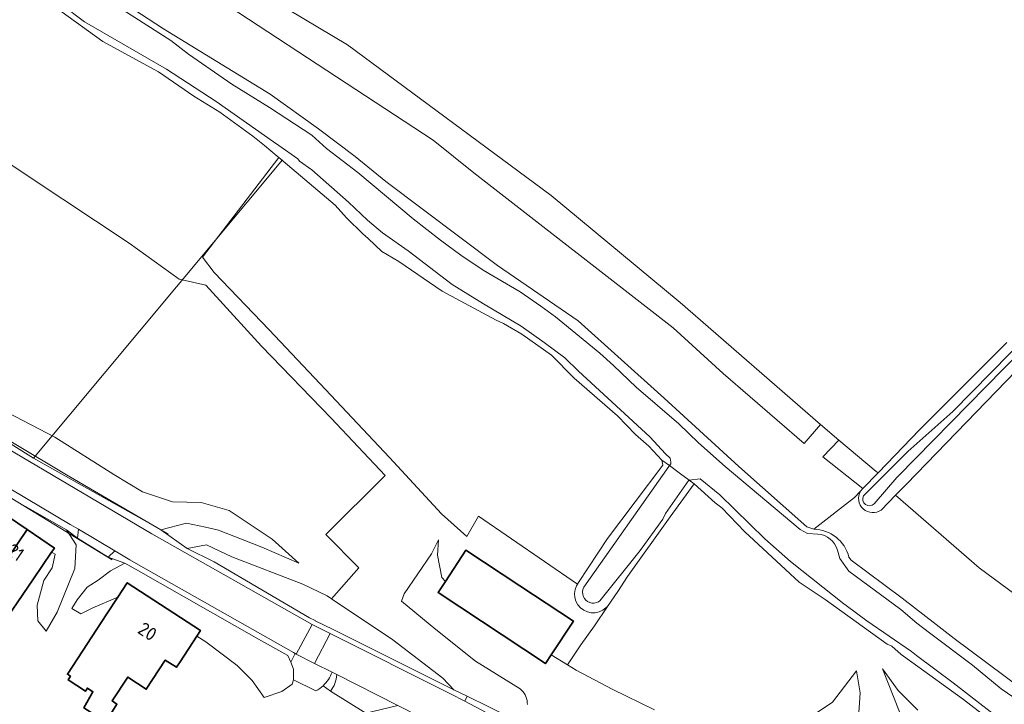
# Model space of a CAD drawing. Header units: metres. Extents: x 104777 to 177370, y 409697 to 438337.
# Tile 102 of 133: x 130161 to 130294, y 423356 to 423448. Entities that reach past the tile are written whole.
import ezdxf
from ezdxf.enums import TextEntityAlignment as Align
from ezdxf.lldxf.tags import DXFTag

# ---------------------------------------------------------------- set-up
doc = ezdxf.new("R2010")
doc.units = ezdxf.units.M
for name, color, linetype, lineweight in [('B-WE-GR-BEPLANTING_CULTUUR_VASTE PLANTENVAK-GV', 90, 'Continuous', 18), ('B-WE-GR-BOUWLAND-GV', 80, 'Continuous', 13), ('B-WE-GR-GRAS-GV', 60, 'Continuous', 13), ('B-WE-GR-GROENVOORZIENING-GV', 80, 'Continuous', 18), ('B-WE-GW-TALUD_KRUIN-G', 90, 'Continuous', 18), ('B-WE-KG-GRENS_PERCEEL-G', 150, 'KG-PERCEEL-SO', 18), ('B-WE-OG-BEBOUWING-G', 7, 'Continuous', 35), ('B-WE-OG-BEBOUWING-GV', 7, 'Continuous', 35), ('B-WE-OG-BEBOUWING_HUISNUMMER-T18', 10, 'Continuous', 18), ('B-WE-OG-TERREIN_BEGROEID-GV', 7, 'Continuous', 18), ('B-WE-OG-TERREIN_ERF-GV', 7, 'Continuous', 18), ('B-WE-OG-TERREIN_OEVER-GV', 7, 'Continuous', 18), ('B-WE-OG-WATER-GV', 130, 'Continuous', 18), ('B-WE-OG-WEG-GV', 7, 'Continuous', 18), ('B-WE-VH-HALFVERHARDING_GRASBETONSTEEN-GV', 130, 'Continuous', 18), ('B-WE-VH-OPENVERHARDING_BETONSTRAATSTEEN-GV', 90, 'Continuous', 18), ('B-WE-VH-OPENVERHARDING_STRAATBAKSTEEN-GV', 90, 'Continuous', 18)]:
    doc.layers.add(name, color=color, linetype=linetype, lineweight=lineweight)
doc.styles.add('NLCS-ISO-M20-T18', font='NLCS-ISO.ttf', dxfattribs={"height": 0.036})
doc.styles.get("Standard").update_dxf_attribs({"font": 'Romans.shx'})
tags = doc.linetypes.add('KG-PERCEEL-SO', pattern='A,5.5,-2,["P",Standard,S=1.8,R=0,X=-0.5,Y=-0.9],-2,5.5,-2,[5,NLCS.SHX,S=0.75,R=0,X=0,Y=0],-2', length=19).pattern_tags.tags
tags[6] = DXFTag(74, 10)

msp = doc.modelspace()

# ---------------------------------------------------------------- linework, layer by layer
at = {"layer": 'B-WE-GR-BEPLANTING_CULTUUR_VASTE PLANTENVAK-GV', "ltscale": 20}
for points in [[(130203.189, 423360.017, -0.1167526), (130201.987, 423358.192)], [(130202.973, 423357.48, 0.1521732), (130203.842, 423359.686)]]:
    msp.add_lwpolyline(points, format="xyb", dxfattribs=at)
at = {"layer": 'B-WE-GR-BEPLANTING_CULTUUR_VASTE PLANTENVAK-GV', "ltscale": 20, "flags": 128}
for points in [[(130203.842, 423359.686), (130203.189, 423360.017)], [(130201.987, 423358.192), (130202.973, 423357.48)]]:
    msp.add_lwpolyline(points, dxfattribs=at)
at = {"layer": 'B-WE-GR-BOUWLAND-GV', "ltscale": 20, "flags": 128}
msp.add_lwpolyline([(130185.314, 423456.346), (130205.257, 423444.439), (130232.642, 423424.133), (130250.005, 423409.746), (130268.884, 423393.322), (130271.365, 423391.243), (130276.401, 423387.023), (130276.653, 423386.854), (130277.812, 423388.061), (130282.196, 423392.628), (130293.956, 423404.392)], dxfattribs=at)
at = {"layer": 'B-WE-GR-GRAS-GV', "ltscale": 20, "flags": 128}
for points in [[(130271.365, 423391.243), (130268.884, 423393.322), (130266.707, 423390.795), (130255.793, 423400.188), (130249.079, 423406.339), (130222.257, 423427.208), (130216.8, 423431.607), (130177.641, 423457.305)], [(130170.477, 423453.152), (130180.518, 423446.576), (130194.868, 423437.801), (130201.36, 423433.112), (130206.302, 423429.41), (130210.413, 423426.045), (130225.444, 423414.723), (130236.273, 423407.293), (130247.864, 423396.902), (130257.911, 423387.708), (130267.041, 423379.589), (130267.977, 423379.249), (130273.447, 423383.514), (130274.262, 423384.363), (130274.608, 423384.723), (130269.221, 423388.976), (130271.365, 423391.243)], [(130156.305, 423396.614), (130165.888, 423391.619), (130173.843, 423386.596), (130177.697, 423384.283), (130181.71, 423382.945), (130185.607, 423382.851), (130186.836, 423382.499), (130189.345, 423381.781), (130195.141, 423377.935), (130198.708, 423374.675), (130193.738, 423376.842), (130187.921, 423379.139), (130186.15, 423379.522), (130183.611, 423380.072), (130180.177, 423379.193), (130183.721, 423376.675), (130186.31, 423377.148), (130189.721, 423375.545), (130199.266, 423371.843), (130202.549, 423370.27), (130203.135, 423369.878), (130206.782, 423374.052), (130202.36, 423378.558), (130210.342, 423386.475), (130203.083, 423394.187), (130193.718, 423403.902), (130186.213, 423412.093), (130182.606, 423412.905), (130175.918, 423417.758), (130162.471, 423426.648), (130148.258, 423436.145)], [(130299.233, 423404.729), (130280.441, 423385.323), (130278.979, 423383.814), (130290.235, 423374.062), (130309.97, 423359.503)], [(130274.262, 423384.363), (130273.447, 423383.514), (130267.977, 423379.249)], [(130309.97, 423359.503), (130290.235, 423374.062), (130278.979, 423383.814), (130277.057, 423381.829)], [(130272.718, 423375.514), (130273.021, 423375.087), (130279.895, 423369.987), (130284.441, 423366.454), (130286.865, 423364.57), (130300.406, 423354.48)]]:
    msp.add_lwpolyline(points, dxfattribs=at)
msp.add_lwpolyline([(130207.353, 423419.005), (130205.114, 423421.131), (130203.622, 423422.848), (130196.034, 423429.257), (130185.773, 423415.859), (130187.337, 423413.787), (130194.736, 423406.088), (130202.289, 423398.037), (130210.915, 423388.881), (130217.907, 423381.344), (130221.298, 423378.263), (130222.867, 423381.024), (130236.19, 423371.838), (130236.334, 423372.07), (130240.233, 423378.001), (130247.688, 423387.871), (130247.561, 423388.563), (130245.794, 423390.427), (130244.02, 423392.011), (130241.572, 423394.521), (130235.768, 423399.566), (130232.706, 423402.652), (130228.729, 423405.482), (130226.253, 423406.945), (130225.287, 423407.39), (130217.986, 423411.287), (130212.154, 423415.285), (130209.883, 423416.603), (130208.039, 423418.353)], close=True, dxfattribs=at)
at = {"layer": 'B-WE-GR-GRAS-GV', "ltscale": 20}
for points in [[(130277.057, 423381.829, -0.7998921), (130274.262, 423384.363)], [(130267.977, 423379.249, -0.337088), (130272.718, 423375.514)]]:
    msp.add_lwpolyline(points, format="xyb", dxfattribs=at)
at = {"layer": 'B-WE-GR-GROENVOORZIENING-GV', "ltscale": 20, "flags": 128}
msp.add_lwpolyline([(130177.641, 423457.305), (130216.8, 423431.607), (130222.257, 423427.208), (130249.079, 423406.339), (130255.793, 423400.188), (130266.707, 423390.795), (130268.884, 423393.322), (130250.005, 423409.746), (130232.642, 423424.133), (130205.257, 423444.439), (130185.314, 423456.346)], dxfattribs=at)
msp.add_lwpolyline([(130274.608, 423384.723), (130276.653, 423386.854), (130276.401, 423387.023), (130271.365, 423391.243), (130269.221, 423388.976)], close=True, dxfattribs=at)
at = {"layer": 'B-WE-GW-TALUD_KRUIN-G', "ltscale": 20, "flags": 128}
for points in [[(130139.72, 423403.167), (130167.489, 423386.585), (130180.177, 423379.193), (130183.611, 423380.072), (130186.15, 423379.522), (130187.921, 423379.139), (130193.738, 423376.842), (130198.708, 423374.675)], [(130164.726, 423365.521), (130166.199, 423368.084), (130168.575, 423373.951), (130168.777, 423377.147), (130167.487, 423379.174), (130159.346, 423383.804), (130156.939, 423380.531), (130156.168, 423381.098), (130158.509, 423384.281), (130155.149, 423386.192), (130151.88, 423388.051), (130147.32, 423390.807), (130145.318, 423391.866)], [(130217.497, 423377.806), (130216.566, 423375.933), (130212.889, 423370.571), (130212.523, 423369.575), (130217.152, 423365.772), (130222.484, 423361.519), (130228.478, 423357.775), (130228.676, 423357.599), (130228.856, 423357.404), (130229.015, 423357.192), (130229.153, 423356.965), (130229.267, 423356.726), (130229.356, 423356.476), (130229.419, 423356.218), (130229.457, 423355.956), (130229.468, 423355.691)], [(130183.721, 423376.675), (130187.344, 423374.867), (130200.17, 423367.32), (130200.899, 423366.957), (130200.919, 423366.947), (130203.321, 423365.75), (130219.58, 423357.65)], [(130197.65, 423361.386), (130197.22, 423362.25), (130193.297, 423364.477), (130176.82, 423373.83), (130175.334, 423374.681), (130173.369, 423373.649), (130171.73, 423372.408), (130170.229, 423371.473), (130168.885, 423369.758), (130168.203, 423368.565)], [(130273.972, 423353.261), (130274.214, 423357.253), (130273.749, 423360.179)], [(130277.24, 423360.467), (130280.29, 423352.772)]]:
    msp.add_lwpolyline(points, dxfattribs=at)
at = {"layer": 'B-WE-KG-GRENS_PERCEEL-G', "ltscale": 20, "flags": 128}
for points in [[(130163.04, 423388.814), (130196.543, 423428.936)], [(130124.178, 423413.158), (130163.04, 423388.814)], [(130163.04, 423388.814), (130181.13, 423378.635)], [(130173.619, 423375.128), (130160.099, 423383.408), (130158.15, 423384.276)]]:
    msp.add_lwpolyline(points, dxfattribs=at)
at = {"layer": 'B-WE-OG-BEBOUWING-G', "ltscale": 20, "flags": 128}
for points in [[(130162.19, 423379.195), (130158.53, 423381.68), (130157.522, 423380.196), (130151.92, 423371.95), (130151.42, 423372.29), (130148.61, 423368.16), (130143.825, 423361.128), (130147.997, 423358.292)], [(130165.471, 423376.154), (130165.85, 423376.71), (130162.19, 423379.195), (130147.997, 423358.292), (130151.592, 423355.847), (130163.03, 423372.57)]]:
    msp.add_lwpolyline(points, close=True, dxfattribs=at)
at = {"layer": 'B-WE-OG-BEBOUWING-GV', "ltscale": 20, "flags": 128}
for points in [[(130162.19, 423379.195), (130158.53, 423381.68), (130157.522, 423380.196), (130151.92, 423371.95), (130151.42, 423372.29), (130148.61, 423368.16), (130143.825, 423361.128), (130147.997, 423358.292)], [(130165.471, 423376.154), (130165.85, 423376.71), (130162.19, 423379.195), (130147.997, 423358.292), (130151.592, 423355.847), (130163.03, 423372.57)], [(130218.438, 423372.237), (130217.442, 423370.73), (130231.894, 423361.177), (130232.666, 423362.345), (130235.653, 423366.864), (130228.427, 423371.64), (130221.201, 423376.417)], [(130174.369, 423370.096), (130172.91, 423367.87), (130167.584, 423359.751), (130168.003, 423359.476), (130167.683, 423358.987), (130170.007, 423357.464), (130170.277, 423357.876), (130171.035, 423357.38), (130169.805, 423355.205), (130172.755, 423353.321), (130174.25, 423355.704), (130173.612, 423356.165), (130175.702, 423359.357), (130178.19, 423357.728), (130180.76, 423361.654), (130182.259, 423360.673), (130182.75, 423361.42), (130184.999, 423364.86), (130185.49, 423365.61), (130175.65, 423372.05)]]:
    msp.add_lwpolyline(points, close=True, dxfattribs=at)
at = {"layer": 'B-WE-OG-TERREIN_BEGROEID-GV', "ltscale": 20, "flags": 128}
for points in [[(130246.57, 423354.939), (130240.885, 423357.733), (130236.006, 423360.303), (130234.866, 423360.994), (130232.666, 423362.345), (130231.894, 423361.177), (130217.442, 423370.73), (130218.438, 423372.237), (130217.973, 423372.778), (130217.375, 423375.776), (130217.497, 423377.806), (130216.566, 423375.933), (130212.889, 423370.571), (130212.523, 423369.575), (130217.152, 423365.772), (130222.484, 423361.519), (130228.478, 423357.775), (130228.676, 423357.599), (130228.856, 423357.404), (130229.015, 423357.192), (130229.153, 423356.965), (130229.267, 423356.726), (130229.356, 423356.476), (130229.419, 423356.218), (130229.457, 423355.956), (130229.468, 423355.691)], [(130273.972, 423353.261), (130274.214, 423357.253), (130273.749, 423360.179), (130270.521, 423355.996), (130267.899, 423354.236)]]:
    msp.add_lwpolyline(points, dxfattribs=at)
at = {"layer": 'B-WE-OG-TERREIN_ERF-GV', "ltscale": 20, "flags": 128}
for points in [[(130229.468, 423355.691), (130229.457, 423355.956), (130229.419, 423356.218), (130229.356, 423356.476), (130229.267, 423356.726), (130229.153, 423356.965), (130229.015, 423357.192), (130228.856, 423357.404), (130228.676, 423357.599), (130228.478, 423357.775), (130222.484, 423361.519), (130217.152, 423365.772), (130212.523, 423369.575), (130212.889, 423370.571), (130216.566, 423375.933), (130217.497, 423377.806), (130217.375, 423375.776), (130217.973, 423372.778), (130218.438, 423372.237), (130221.201, 423376.417), (130228.427, 423371.64), (130235.653, 423366.864), (130232.666, 423362.345), (130234.866, 423360.994), (130236.651, 423363.708), (130238.513, 423366.239), (130240.26, 423368.859), (130239.612, 423368.366), (130239.123, 423368.139), (130238.598, 423368.021), (130238.059, 423368.018), (130237.531, 423368.131), (130237.04, 423368.353), (130236.608, 423368.674), (130236.254, 423369.081), (130235.995, 423369.554), (130235.843, 423370.071), (130235.805, 423370.608), (130235.882, 423371.142), (130236.072, 423371.646), (130236.19, 423371.838), (130222.867, 423381.024), (130221.298, 423378.263), (130217.907, 423381.344), (130210.915, 423388.881), (130202.289, 423398.037), (130194.736, 423406.088), (130187.337, 423413.787), (130185.773, 423415.859), (130196.034, 423429.257), (130195.813, 423429.444), (130194.096, 423430.877), (130192.553, 423432.155), (130188.097, 423435.347), (130184.592, 423437.536), (130179.839, 423440.792), (130172.339, 423444.875), (130164.95, 423450.218)], [(130148.258, 423436.145), (130162.471, 423426.648), (130175.918, 423417.758), (130182.606, 423412.905), (130186.213, 423412.093), (130193.718, 423403.902), (130203.083, 423394.187), (130210.342, 423386.475), (130202.36, 423378.558), (130206.782, 423374.052), (130203.135, 423369.878), (130211.381, 423364.368), (130218.107, 423359.194), (130219.58, 423357.65), (130221.346, 423356.787), (130227.201, 423353.926)], [(130292.653, 423352.843), (130288.142, 423356.364), (130281.171, 423361.359), (130279.722, 423362.397), (130278.496, 423363.528), (130277.873, 423363.775), (130269.511, 423369.796), (130266.01, 423372.125), (130258.714, 423378.886), (130255.618, 423382.121), (130254.709, 423382.825), (130251.91, 423385.376), (130248.683, 423380.902), (130242.952, 423372.897), (130241.611, 423370.886), (130240.26, 423368.859), (130238.513, 423366.239), (130236.651, 423363.708), (130234.866, 423360.994), (130236.006, 423360.303), (130240.885, 423357.733), (130246.57, 423354.939)], [(130169.805, 423355.205), (130171.035, 423357.38), (130170.277, 423357.876), (130170.007, 423357.464), (130167.683, 423358.987), (130168.003, 423359.476), (130167.584, 423359.751), (130172.91, 423367.87), (130174.369, 423370.096), (130170.995, 423368.66), (130169.395, 423367.883), (130168.203, 423368.565), (130168.885, 423369.758), (130170.229, 423371.473), (130171.73, 423372.408), (130173.369, 423373.649), (130175.334, 423374.681), (130173.059, 423375.479), (130168.959, 423378.034), (130167.487, 423379.174), (130168.777, 423377.147)], [(130168.777, 423377.147), (130168.575, 423373.951), (130166.199, 423368.084), (130164.726, 423365.521), (130163.633, 423366.923), (130163.517, 423369.045), (130164.419, 423372.349), (130165.556, 423374.044), (130165.924, 423375.918), (130165.471, 423376.154), (130163.03, 423372.57), (130151.592, 423355.847)], [(130201.028, 423357.493), (130198.02, 423359.001), (130197.804, 423358.409), (130196.423, 423357.418), (130194.074, 423356.612), (130192.439, 423358.884), (130190.41, 423360.909), (130186.221, 423364.111), (130184.999, 423364.86), (130182.75, 423361.42), (130182.259, 423360.673), (130180.76, 423361.654), (130178.19, 423357.728), (130175.702, 423359.357), (130173.612, 423356.165), (130174.25, 423355.704), (130172.755, 423353.321)], [(130267.899, 423354.236), (130270.521, 423355.996), (130273.749, 423360.179), (130274.214, 423357.253), (130273.972, 423353.261)], [(130281.972, 423354.919), (130279.332, 423357.565), (130277.24, 423360.467), (130280.29, 423352.772)], [(130280.29, 423352.772), (130277.24, 423360.467), (130279.332, 423357.565), (130281.972, 423354.919)], [(130207.723, 423354.518), (130202.973, 423357.48), (130201.987, 423358.192)]]:
    msp.add_lwpolyline(points, dxfattribs=at)
msp.add_lwpolyline([(130197.22, 423362.25), (130193.297, 423364.477), (130176.82, 423373.83), (130175.334, 423374.681), (130173.369, 423373.649), (130171.73, 423372.408), (130170.229, 423371.473), (130168.885, 423369.758), (130168.203, 423368.565), (130169.395, 423367.883), (130170.995, 423368.66), (130174.369, 423370.096), (130175.65, 423372.05), (130185.49, 423365.61), (130184.999, 423364.86), (130186.221, 423364.111), (130190.41, 423360.909), (130192.439, 423358.884), (130194.074, 423356.612), (130196.423, 423357.418), (130197.804, 423358.409), (130198.02, 423359.001), (130198.025, 423360.412), (130197.65, 423361.386)], close=True, dxfattribs=at)
at = {"layer": 'B-WE-OG-TERREIN_ERF-GV', "ltscale": 20}
msp.add_lwpolyline([(130201.987, 423358.192, -0.0628824), (130201.028, 423357.493)], format="xyb", dxfattribs=at)
at = {"layer": 'B-WE-OG-TERREIN_OEVER-GV', "ltscale": 20, "flags": 128}
for points in [[(130267.977, 423379.249), (130267.041, 423379.589), (130257.911, 423387.708), (130247.864, 423396.902), (130236.273, 423407.293), (130225.444, 423414.723), (130210.413, 423426.045), (130206.302, 423429.41), (130201.36, 423433.112), (130194.868, 423437.801), (130180.518, 423446.576), (130170.477, 423453.152)], [(130164.95, 423450.218), (130172.339, 423444.875), (130179.839, 423440.792), (130184.592, 423437.536), (130188.097, 423435.347), (130192.553, 423432.155), (130194.096, 423430.877), (130195.813, 423429.444), (130196.034, 423429.257), (130203.622, 423422.848), (130205.114, 423421.131), (130207.353, 423419.005), (130208.039, 423418.353), (130209.883, 423416.603), (130212.154, 423415.285), (130217.986, 423411.287), (130225.287, 423407.39), (130226.253, 423406.945), (130228.729, 423405.482), (130232.706, 423402.652), (130235.768, 423399.566), (130241.572, 423394.521), (130244.02, 423392.011), (130245.794, 423390.427), (130247.561, 423388.563), (130248.587, 423387.811), (130248.739, 423388.068), (130248.755, 423388.297), (130248.661, 423388.8), (130248.029, 423389.383), (130245.94, 423391.674), (130236.346, 423400.504), (130234.511, 423402.295), (130231.709, 423404.392), (130228.63, 423406.565), (130223.551, 423409.558), (130219.369, 423412.179), (130213.425, 423416.729), (130209.959, 423419.147), (130207.975, 423420.812), (130205.404, 423423.245), (130200.469, 423427.601), (130198.826, 423428.753), (130198.566, 423429.091), (130196.012, 423430.887), (130195.305, 423431.384), (130187.609, 423436.796), (130180.904, 423441.156), (130169.897, 423447.529), (130163.704, 423452.225)], [(130175.053, 423449.141), (130181.497, 423445), (130183.875, 423443.169), (130189.692, 423439.111), (130194.767, 423435.978), (130200.455, 423432.271), (130202.428, 423430.476), (130206.664, 423427.226), (130214.098, 423421.033), (130217.785, 423418.146), (130220.52, 423416.122), (130223.533, 423414.09), (130228.474, 423411.17), (130231.282, 423409.282), (130233.265, 423407.835), (130239.199, 423402.937), (130241.038, 423401.285), (130244.097, 423398.345), (130249.822, 423393.453), (130252.472, 423390.873), (130256.083, 423387.709), (130266.157, 423379.207), (130267.129, 423378.656), (130268.535, 423378.605)], [(130274.665, 423383.735), (130280.659, 423389.732), (130286.709, 423395.072), (130304.657, 423413.393)], [(130305.326, 423412.894), (130279.352, 423386.38), (130279.17, 423386.194), (130276.129, 423382.652)], [(130293.956, 423404.392), (130282.196, 423392.628), (130277.812, 423388.061), (130276.653, 423386.854), (130274.608, 423384.723), (130274.262, 423384.363)], [(130277.057, 423381.829), (130278.979, 423383.814), (130280.441, 423385.323), (130299.233, 423404.729)], [(130295.283, 423351.95), (130286.746, 423358.59), (130281.822, 423362.273), (130281.141, 423362.783), (130275.117, 423366.917), (130272.326, 423369.003), (130272.015, 423369.235), (130264.874, 423374.927), (130261.405, 423377.952), (130255.349, 423383.871), (130252.702, 423386.022), (130251.241, 423385.866), (130251.91, 423385.376), (130254.709, 423382.825), (130255.618, 423382.121), (130258.714, 423378.886), (130266.01, 423372.125), (130269.511, 423369.796), (130277.873, 423363.775), (130278.496, 423363.528), (130279.722, 423362.397), (130281.171, 423361.359), (130288.142, 423356.364), (130292.653, 423352.843)], [(130271.173, 423376.439), (130271.491, 423375.315), (130272.717, 423373.603), (130279.691, 423368.468), (130281.871, 423366.597), (130283.559, 423365.32), (130289.32, 423360.962), (130293.209, 423357.791), (130295.604, 423356.124)], [(130442.9, 423247.656), (130441.205, 423247.747), (130440.917, 423247.963), (130420.42, 423263.382), (130392.633, 423282.761), (130370.939, 423299.523), (130362.641, 423305.238), (130352.189, 423312.436), (130340.123, 423320.853), (130334.003, 423327.056), (130308.913, 423347.872), (130300.406, 423354.48), (130286.865, 423364.57), (130284.441, 423366.454), (130279.895, 423369.987), (130273.021, 423375.087), (130272.718, 423375.514)]]:
    msp.add_lwpolyline(points, dxfattribs=at)
msp.add_lwpolyline([(130251.91, 423385.376), (130251.241, 423385.866), (130251.174, 423385.859), (130248.062, 423381.359), (130247.671, 423380.626), (130244.615, 423376.407), (130239.2, 423369.615), (130239.045, 423369.501), (130238.763, 423369.377), (130238.46, 423369.317), (130238.151, 423369.322), (130237.851, 423369.393), (130237.572, 423369.526), (130237.328, 423369.715), (130237.13, 423369.952), (130236.987, 423370.226), (130236.905, 423370.523), (130236.889, 423370.832), (130236.939, 423371.137), (130237.064, 423371.465), (130248.507, 423387.675), (130248.587, 423387.811), (130247.561, 423388.563), (130247.688, 423387.871), (130240.233, 423378.001), (130236.334, 423372.07), (130236.19, 423371.838), (130236.072, 423371.646), (130235.882, 423371.142), (130235.805, 423370.608), (130235.843, 423370.071), (130235.995, 423369.554), (130236.254, 423369.081), (130236.608, 423368.674), (130237.04, 423368.353), (130237.531, 423368.131), (130238.059, 423368.018), (130238.598, 423368.021), (130239.123, 423368.139), (130239.612, 423368.366), (130240.26, 423368.859), (130241.611, 423370.886), (130242.952, 423372.897), (130248.683, 423380.902)], close=True, dxfattribs=at)
at = {"layer": 'B-WE-OG-TERREIN_OEVER-GV', "ltscale": 20}
for points in [[(130274.262, 423384.363, 0.7998921), (130277.057, 423381.829)], [(130276.129, 423382.652, -0.8309637), (130274.665, 423383.735)], [(130272.718, 423375.514, 0.337088), (130267.977, 423379.249)], [(130268.535, 423378.605, -0.3140646), (130271.173, 423376.439)]]:
    msp.add_lwpolyline(points, format="xyb", dxfattribs=at)
at = {"layer": 'B-WE-OG-WATER-GV', "ltscale": 20, "flags": 128}
for points in [[(130163.704, 423452.225), (130169.897, 423447.529), (130180.904, 423441.156), (130187.609, 423436.796), (130195.305, 423431.384), (130196.012, 423430.887), (130198.566, 423429.091), (130198.826, 423428.753), (130200.469, 423427.601), (130205.404, 423423.245), (130207.975, 423420.812), (130209.959, 423419.147), (130213.425, 423416.729), (130219.369, 423412.179), (130223.551, 423409.558), (130228.63, 423406.565), (130231.709, 423404.392), (130234.511, 423402.295), (130236.346, 423400.504), (130245.94, 423391.674), (130248.029, 423389.383), (130248.661, 423388.8), (130248.755, 423388.297), (130248.739, 423388.068), (130248.587, 423387.811), (130250.069, 423386.725), (130251.241, 423385.866), (130252.702, 423386.022), (130255.349, 423383.871), (130261.405, 423377.952), (130264.874, 423374.927), (130272.015, 423369.235), (130272.326, 423369.003), (130275.117, 423366.917), (130281.141, 423362.783), (130281.822, 423362.273), (130286.746, 423358.59), (130295.283, 423351.95)], [(130268.535, 423378.605), (130267.129, 423378.656), (130266.157, 423379.207), (130256.083, 423387.709), (130252.472, 423390.873), (130249.822, 423393.453), (130244.097, 423398.345), (130241.038, 423401.285), (130239.199, 423402.937), (130233.265, 423407.835), (130231.282, 423409.282), (130228.474, 423411.17), (130223.533, 423414.09), (130220.52, 423416.122), (130217.785, 423418.146), (130214.098, 423421.033), (130206.664, 423427.226), (130202.428, 423430.476), (130200.455, 423432.271), (130194.767, 423435.978), (130189.692, 423439.111), (130183.875, 423443.169), (130181.497, 423445), (130175.053, 423449.141)], [(130304.657, 423413.393), (130286.709, 423395.072), (130280.659, 423389.732), (130274.665, 423383.735)], [(130276.129, 423382.652), (130279.17, 423386.194), (130279.352, 423386.38), (130305.326, 423412.894)], [(130295.604, 423356.124), (130293.209, 423357.791), (130289.32, 423360.962), (130283.559, 423365.32), (130281.871, 423366.597), (130279.691, 423368.468), (130272.717, 423373.603), (130271.491, 423375.315), (130271.173, 423376.439)]]:
    msp.add_lwpolyline(points, dxfattribs=at)
msp.add_lwpolyline([(130248.587, 423387.811), (130248.507, 423387.675), (130237.064, 423371.465), (130236.939, 423371.137), (130236.889, 423370.832), (130236.905, 423370.523), (130236.987, 423370.226), (130237.13, 423369.952), (130237.328, 423369.715), (130237.572, 423369.526), (130237.851, 423369.393), (130238.151, 423369.322), (130238.46, 423369.317), (130238.763, 423369.377), (130239.045, 423369.501), (130239.2, 423369.615), (130244.615, 423376.407), (130247.671, 423380.626), (130248.062, 423381.359), (130251.174, 423385.859), (130251.241, 423385.866), (130250.069, 423386.725)], close=True, dxfattribs=at)
at = {"layer": 'B-WE-OG-WATER-GV', "ltscale": 20}
for points in [[(130274.665, 423383.735, 0.8309637), (130276.129, 423382.652)], [(130271.173, 423376.439, 0.3140646), (130268.535, 423378.605)]]:
    msp.add_lwpolyline(points, format="xyb", dxfattribs=at)
at = {"layer": 'B-WE-OG-WEG-GV', "ltscale": 20, "flags": 128}
for points in [[(130125.34, 423411.152), (130128.72, 423408.75), (130141.81, 423400.58), (130178.97, 423378.64), (130200.52, 423366.45), (130200.525, 423366.448), (130202.923, 423365.243), (130219.13, 423357.1), (130221.048, 423356.097), (130221.346, 423356.787), (130219.58, 423357.65), (130203.321, 423365.75), (130200.919, 423366.947), (130200.899, 423366.957), (130200.17, 423367.32), (130187.344, 423374.867), (130183.721, 423376.675), (130180.177, 423379.193), (130167.489, 423386.585), (130139.72, 423403.167), (130130.692, 423409.252), (130125.791, 423411.835)], [(130139.72, 423403.167), (130167.489, 423386.585), (130180.177, 423379.193), (130183.611, 423380.072), (130186.15, 423379.522), (130187.921, 423379.139), (130193.738, 423376.842), (130198.708, 423374.675), (130195.141, 423377.935), (130189.345, 423381.781), (130186.836, 423382.499), (130185.607, 423382.851), (130181.71, 423382.945), (130177.697, 423384.283), (130173.843, 423386.596), (130165.888, 423391.619), (130156.305, 423396.614), (130150.617, 423399.759), (130145.135, 423402.045), (130142.245, 423402.986)], [(130159.346, 423383.804), (130167.487, 423379.174), (130168.959, 423378.034), (130169.091, 423379.239), (130167.973, 423379.904), (130159.97, 423384.663), (130159.521, 423384.042)], [(130200.919, 423366.947), (130203.321, 423365.75), (130219.58, 423357.65), (130218.107, 423359.194), (130211.381, 423364.368), (130203.135, 423369.878), (130202.549, 423370.27), (130199.266, 423371.843), (130189.721, 423375.545), (130186.31, 423377.148), (130183.721, 423376.675), (130187.344, 423374.867), (130200.17, 423367.32), (130200.899, 423366.957)], [(130197.65, 423361.386), (130198.237, 423362.531), (130198.001, 423362.664), (130177.16, 423374.44), (130175.97, 423375.148), (130173.984, 423376.329), (130173.059, 423375.479), (130175.334, 423374.681), (130176.82, 423373.83), (130193.297, 423364.477), (130197.22, 423362.25)]]:
    msp.add_lwpolyline(points, close=True, dxfattribs=at)
msp.add_lwpolyline([(130158.53, 423381.68), (130162.19, 423379.195), (130165.85, 423376.71), (130165.471, 423376.154), (130165.924, 423375.918), (130165.556, 423374.044), (130164.419, 423372.349), (130163.517, 423369.045), (130163.633, 423366.923), (130164.726, 423365.521), (130166.199, 423368.084), (130168.575, 423373.951), (130168.777, 423377.147), (130167.487, 423379.174), (130159.346, 423383.804)], dxfattribs=at)
at = {"layer": 'B-WE-VH-HALFVERHARDING_GRASBETONSTEEN-GV', "ltscale": 20, "flags": 128}
msp.add_lwpolyline([(130226.8, 423353.09), (130227.201, 423353.926), (130221.346, 423356.787), (130221.048, 423356.097)], close=True, dxfattribs=at)
at = {"layer": 'B-WE-VH-OPENVERHARDING_BETONSTRAATSTEEN-GV', "ltscale": 20, "flags": 128}
for points in [[(130169.091, 423379.239), (130168.959, 423378.034), (130173.059, 423375.479), (130173.984, 423376.329)], [(130200.525, 423366.448), (130198.38, 423362.45), (130200.847, 423361.202), (130202.923, 423365.243)]]:
    msp.add_lwpolyline(points, close=True, dxfattribs=at)
for points in [[(130198.38, 423362.45), (130198.237, 423362.531), (130197.65, 423361.386), (130198.025, 423360.412), (130198.02, 423359.001), (130201.028, 423357.493)], [(130203.189, 423360.017), (130200.847, 423361.202), (130198.38, 423362.45)], [(130202.973, 423357.48), (130207.723, 423354.518), (130212.028, 423355.544), (130203.842, 423359.686)]]:
    msp.add_lwpolyline(points, dxfattribs=at)
at = {"layer": 'B-WE-VH-OPENVERHARDING_BETONSTRAATSTEEN-GV', "ltscale": 20}
for points in [[(130201.987, 423358.192, 0.1167526), (130203.189, 423360.017)], [(130203.842, 423359.686, -0.1521732), (130202.973, 423357.48)], [(130201.028, 423357.493, 0.0628824), (130201.987, 423358.192)]]:
    msp.add_lwpolyline(points, format="xyb", dxfattribs=at)
at = {"layer": 'B-WE-VH-OPENVERHARDING_STRAATBAKSTEEN-GV', "ltscale": 20, "flags": 128}
for points in [[(130169.091, 423379.239), (130173.984, 423376.329), (130175.97, 423375.148), (130177.16, 423374.44), (130198.001, 423362.664), (130198.237, 423362.531), (130198.38, 423362.45), (130200.525, 423366.448), (130200.52, 423366.45), (130178.97, 423378.64), (130141.81, 423400.58), (130128.72, 423408.75), (130125.34, 423411.152), (130123.264, 423412.626), (130118.46, 423416.04)], [(130159.97, 423384.663), (130167.973, 423379.904), (130169.091, 423379.239)], [(130233.4, 423349.64), (130226.8, 423353.09), (130221.048, 423356.097), (130219.13, 423357.1), (130202.923, 423365.243), (130200.847, 423361.202), (130203.189, 423360.017), (130203.842, 423359.686), (130212.028, 423355.544), (130214.96, 423354.06)]]:
    msp.add_lwpolyline(points, dxfattribs=at)

# ---------------------------------------------------------------- texts
at = {"layer": 'B-WE-OG-BEBOUWING_HUISNUMMER-T18', "ltscale": 20, "style": 'NLCS-ISO-M20-T18'}
for s, rotation, p in [('21', 325.8, (130160.628, 423376.149)), ('20', 326.8, (130178.361, 423365.495))]:
    msp.add_text(s, height=1.8, rotation=rotation, dxfattribs=at).set_placement(p, align=Align.MIDDLE)

doc.saveas('drawing.dxf')
